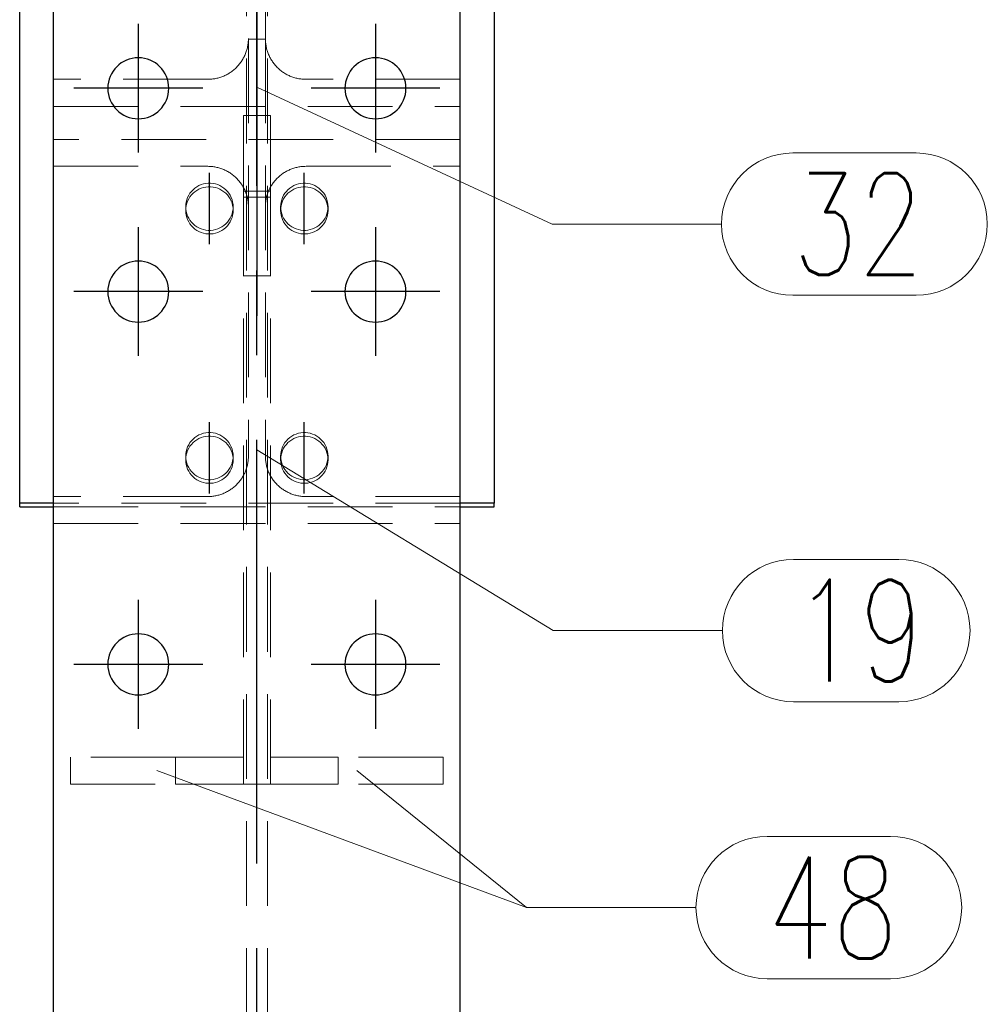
# Model space of a CAD drawing. Header units: millimetres. Extents: x 3515 to 4528, y 13642 to 14292.
# Tile 91 of 96: x 4467 to 4495, y 14180 to 14209. Entities that reach past the tile are written whole.
import ezdxf

# ---------------------------------------------------------------- set-up
doc = ezdxf.new("R2010")
doc.units = ezdxf.units.MM
doc.header["$LTSCALE"] = 10
doc.linetypes.add('HIDDEN', pattern=[0.375, 0.25, -0.125])
doc.linetypes.add('MITTE', pattern=[2, 1.25, -0.25, 0.25, -0.25])
for name, color, linetype, lineweight in [('PS_Hidden', 2, 'HIDDEN', 9), ('PS_Pos', 1, 'Continuous', 15), ('PS_SOLID', 7, 'Continuous', 30)]:
    doc.layers.add(name, color=color, linetype=linetype, lineweight=lineweight)
doc.layers.add('PS_MID', color=5, linetype='MITTE')
doc.layers.add('PS_SHAPE', color=3, linetype='Continuous')
doc.styles.add('simplex', font='simplex.shx', dxfattribs={"width": 0.75})

# ---------------------------------------------------------------- blocks, each defined once
blk = doc.blocks.new('*X503')
at = {"layer": 'PS_Hidden', "color": 2, "linetype": 'HIDDEN'}
for p, q in [((4473.224, 14104.599), (4473.224, 14222.899)), ((4473.844, 14104.599), (4473.844, 14222.899)), ((4473.284, 14216.388), (4473.284, 14208.946)), ((4473.784, 14208.946), (4473.784, 14216.388)), ((4473.27, 14208.763), (4473.265, 14208.733)), ((4473.274, 14208.794), (4473.27, 14208.763)), ((4473.278, 14208.824), (4473.274, 14208.794)), ((4473.28, 14208.854), (4473.278, 14208.824)), ((4473.282, 14208.885), (4473.28, 14208.854)), ((4473.283, 14208.915), (4473.282, 14208.885)), ((4473.284, 14208.946), (4473.283, 14208.915)), ((4473.284, 14208.946), (4473.284, 14196.62)), ((4473.784, 14208.922), (4473.284, 14208.922)), ((4473.784, 14208.946), (4473.784, 14196.62)), ((4473.784, 14208.915), (4473.784, 14208.946)), ((4473.785, 14208.885), (4473.784, 14208.915)), ((4473.787, 14208.854), (4473.785, 14208.885)), ((4473.79, 14208.824), (4473.787, 14208.854)), ((4473.793, 14208.794), (4473.79, 14208.824)), ((4473.798, 14208.763), (4473.793, 14208.794)), ((4473.803, 14208.733), (4473.798, 14208.763)), ((4473.198, 14208.498), (4473.186, 14208.47)), ((4473.209, 14208.527), (4473.198, 14208.498)), ((4473.219, 14208.556), (4473.209, 14208.527)), ((4473.229, 14208.585), (4473.219, 14208.556)), ((4473.237, 14208.614), (4473.229, 14208.585)), ((4473.245, 14208.643), (4473.237, 14208.614)), ((4473.253, 14208.673), (4473.245, 14208.643)), ((4473.259, 14208.703), (4473.253, 14208.673)), ((4473.265, 14208.733), (4473.259, 14208.703)), ((4473.808, 14208.703), (4473.803, 14208.733)), ((4473.815, 14208.673), (4473.808, 14208.703)), ((4473.822, 14208.643), (4473.815, 14208.673)), ((4473.83, 14208.614), (4473.822, 14208.643)), ((4473.839, 14208.585), (4473.83, 14208.614)), ((4473.848, 14208.556), (4473.839, 14208.585)), ((4473.858, 14208.527), (4473.848, 14208.556)), ((4473.869, 14208.498), (4473.858, 14208.527)), ((4473.881, 14208.47), (4473.869, 14208.498)), ((4473.014, 14208.183), (4472.994, 14208.16)), ((4473.033, 14208.207), (4473.014, 14208.183)), ((4473.051, 14208.232), (4473.033, 14208.207)), ((4473.069, 14208.257), (4473.051, 14208.232)), ((4473.086, 14208.282), (4473.069, 14208.257)), ((4473.102, 14208.308), (4473.086, 14208.282)), ((4473.118, 14208.334), (4473.102, 14208.308)), ((4473.133, 14208.36), (4473.118, 14208.334)), ((4473.147, 14208.387), (4473.133, 14208.36)), ((4473.161, 14208.415), (4473.147, 14208.387)), ((4473.174, 14208.442), (4473.161, 14208.415)), ((4473.186, 14208.47), (4473.174, 14208.442)), ((4473.893, 14208.442), (4473.881, 14208.47)), ((4473.906, 14208.415), (4473.893, 14208.442)), ((4473.92, 14208.387), (4473.906, 14208.415)), ((4473.934, 14208.36), (4473.92, 14208.387)), ((4473.95, 14208.334), (4473.934, 14208.36)), ((4473.965, 14208.308), (4473.95, 14208.334)), ((4473.982, 14208.282), (4473.965, 14208.308)), ((4473.999, 14208.257), (4473.982, 14208.282)), ((4474.016, 14208.232), (4473.999, 14208.257)), ((4474.035, 14208.207), (4474.016, 14208.232)), ((4474.054, 14208.183), (4474.035, 14208.207)), ((4474.073, 14208.16), (4474.054, 14208.183)), ((4472.692, 14207.906), (4472.666, 14207.891)), ((4472.718, 14207.922), (4472.692, 14207.906)), ((4472.744, 14207.938), (4472.718, 14207.922)), ((4472.769, 14207.955), (4472.744, 14207.938)), ((4472.794, 14207.973), (4472.769, 14207.955)), ((4472.818, 14207.992), (4472.794, 14207.973)), ((4472.842, 14208.011), (4472.818, 14207.992)), ((4472.865, 14208.03), (4472.842, 14208.011)), ((4472.888, 14208.051), (4472.865, 14208.03)), ((4472.91, 14208.071), (4472.888, 14208.051)), ((4472.932, 14208.093), (4472.91, 14208.071)), ((4472.953, 14208.115), (4472.932, 14208.093)), ((4472.974, 14208.137), (4472.953, 14208.115)), ((4472.994, 14208.16), (4472.974, 14208.137)), ((4474.093, 14208.137), (4474.073, 14208.16)), ((4474.114, 14208.115), (4474.093, 14208.137)), ((4474.135, 14208.093), (4474.114, 14208.115)), ((4474.157, 14208.071), (4474.135, 14208.093)), ((4474.179, 14208.051), (4474.157, 14208.071)), ((4474.202, 14208.03), (4474.179, 14208.051)), ((4474.225, 14208.011), (4474.202, 14208.03)), ((4474.249, 14207.992), (4474.225, 14208.011)), ((4474.273, 14207.973), (4474.249, 14207.992)), ((4474.298, 14207.955), (4474.273, 14207.973)), ((4474.323, 14207.938), (4474.298, 14207.955)), ((4474.349, 14207.922), (4474.323, 14207.938)), ((4474.375, 14207.906), (4474.349, 14207.922)), ((4474.401, 14207.891), (4474.375, 14207.906)), ((4472.084, 14207.739), (4467.534, 14207.739)), ((4472.114, 14207.74), (4472.084, 14207.739)), ((4472.084, 14207.739), (4472.084, 14207.739)), ((4472.144, 14207.741), (4472.114, 14207.74)), ((4472.175, 14207.743), (4472.144, 14207.741)), ((4472.205, 14207.745), (4472.175, 14207.743)), ((4472.235, 14207.749), (4472.205, 14207.745)), ((4472.265, 14207.753), (4472.235, 14207.749)), ((4472.295, 14207.758), (4472.265, 14207.753)), ((4472.325, 14207.764), (4472.295, 14207.758)), ((4472.355, 14207.77), (4472.325, 14207.764)), ((4472.384, 14207.778), (4472.355, 14207.77)), ((4472.414, 14207.786), (4472.384, 14207.778)), ((4472.443, 14207.795), (4472.414, 14207.786)), ((4472.472, 14207.804), (4472.443, 14207.795)), ((4472.5, 14207.814), (4472.472, 14207.804)), ((4472.529, 14207.825), (4472.5, 14207.814)), ((4472.557, 14207.837), (4472.529, 14207.825)), ((4472.585, 14207.849), (4472.557, 14207.837)), ((4472.612, 14207.863), (4472.585, 14207.849)), ((4472.639, 14207.876), (4472.612, 14207.863)), ((4472.666, 14207.891), (4472.639, 14207.876)), ((4474.428, 14207.876), (4474.401, 14207.891)), ((4474.455, 14207.863), (4474.428, 14207.876)), ((4474.483, 14207.849), (4474.455, 14207.863)), ((4474.51, 14207.837), (4474.483, 14207.849)), ((4474.539, 14207.825), (4474.51, 14207.837)), ((4474.567, 14207.814), (4474.539, 14207.825)), ((4474.596, 14207.804), (4474.567, 14207.814)), ((4474.624, 14207.795), (4474.596, 14207.804)), ((4474.654, 14207.786), (4474.624, 14207.795)), ((4474.683, 14207.778), (4474.654, 14207.786)), ((4474.712, 14207.77), (4474.683, 14207.778)), ((4474.742, 14207.764), (4474.712, 14207.77)), ((4474.772, 14207.758), (4474.742, 14207.764)), ((4474.802, 14207.753), (4474.772, 14207.758)), ((4474.832, 14207.749), (4474.802, 14207.753)), ((4474.862, 14207.745), (4474.832, 14207.749)), ((4474.893, 14207.743), (4474.862, 14207.745)), ((4474.923, 14207.741), (4474.893, 14207.743)), ((4474.953, 14207.74), (4474.923, 14207.741)), ((4474.984, 14207.739), (4474.953, 14207.74)), ((4479.534, 14207.739), (4474.984, 14207.739)), ((4467.534, 14206.935), (4479.534, 14206.935)), ((4473.134, 14204.435), (4473.134, 14206.669)), ((4473.134, 14206.669), (4473.934, 14206.669)), ((4473.934, 14206.669), (4473.934, 14204.435)), ((4479.534, 14205.967), (4467.534, 14205.967)), ((4467.534, 14205.172), (4472.084, 14205.172)), ((4472.084, 14205.172), (4472.114, 14205.171)), ((4472.114, 14205.171), (4472.144, 14205.17)), ((4472.144, 14205.17), (4472.175, 14205.168)), ((4472.175, 14205.168), (4472.205, 14205.165)), ((4472.205, 14205.165), (4472.235, 14205.162)), ((4472.235, 14205.162), (4472.265, 14205.158)), ((4472.265, 14205.158), (4472.295, 14205.153)), ((4472.295, 14205.153), (4472.325, 14205.147)), ((4472.325, 14205.147), (4472.355, 14205.141)), ((4472.355, 14205.141), (4472.384, 14205.133)), ((4472.384, 14205.133), (4472.414, 14205.126)), ((4472.414, 14205.126), (4472.443, 14205.117)), ((4472.443, 14205.117), (4472.472, 14205.107)), ((4472.472, 14205.107), (4472.5, 14205.097)), ((4472.5, 14205.097), (4472.529, 14205.086)), ((4472.529, 14205.086), (4472.557, 14205.075)), ((4472.557, 14205.075), (4472.585, 14205.063)), ((4472.585, 14205.063), (4472.612, 14205.05)), ((4472.612, 14205.05), (4472.639, 14205.036)), ((4472.639, 14205.036), (4472.666, 14205.022)), ((4472.666, 14205.022), (4472.692, 14205.007)), ((4472.692, 14205.007), (4472.718, 14204.991)), ((4472.718, 14204.991), (4472.744, 14204.975)), ((4474.323, 14204.975), (4474.349, 14204.991)), ((4474.349, 14204.991), (4474.375, 14205.007)), ((4474.375, 14205.007), (4474.401, 14205.022)), ((4474.401, 14205.022), (4474.428, 14205.036)), ((4474.428, 14205.036), (4474.455, 14205.05)), ((4474.455, 14205.05), (4474.483, 14205.063)), ((4474.483, 14205.063), (4474.51, 14205.075)), ((4474.51, 14205.075), (4474.539, 14205.086)), ((4474.539, 14205.086), (4474.567, 14205.097)), ((4474.567, 14205.097), (4474.596, 14205.107)), ((4474.596, 14205.107), (4474.624, 14205.117)), ((4474.624, 14205.117), (4474.654, 14205.126)), ((4474.654, 14205.126), (4474.683, 14205.133)), ((4474.683, 14205.133), (4474.712, 14205.141)), ((4474.712, 14205.141), (4474.742, 14205.147)), ((4474.742, 14205.147), (4474.772, 14205.153)), ((4474.772, 14205.153), (4474.802, 14205.158)), ((4474.802, 14205.158), (4474.832, 14205.162)), ((4474.832, 14205.162), (4474.862, 14205.165)), ((4474.862, 14205.165), (4474.893, 14205.168)), ((4474.893, 14205.168), (4474.923, 14205.17)), ((4474.923, 14205.17), (4474.953, 14205.171)), ((4474.953, 14205.171), (4474.984, 14205.172)), ((4474.984, 14205.172), (4474.984, 14205.172)), ((4474.984, 14205.172), (4479.534, 14205.172)), ((4472.744, 14204.975), (4472.769, 14204.958)), ((4472.769, 14204.958), (4472.794, 14204.94)), ((4472.794, 14204.94), (4472.818, 14204.922)), ((4472.818, 14204.922), (4472.842, 14204.903)), ((4472.842, 14204.903), (4472.865, 14204.884)), ((4472.865, 14204.884), (4472.888, 14204.864)), ((4472.888, 14204.864), (4472.91, 14204.843)), ((4472.91, 14204.843), (4472.932, 14204.822)), ((4472.932, 14204.822), (4472.953, 14204.8)), ((4472.953, 14204.8), (4472.974, 14204.778)), ((4472.974, 14204.778), (4472.994, 14204.756)), ((4472.994, 14204.756), (4473.014, 14204.732)), ((4473.014, 14204.732), (4473.033, 14204.709)), ((4473.033, 14204.709), (4473.051, 14204.685)), ((4474.016, 14204.685), (4474.035, 14204.709)), ((4474.035, 14204.709), (4474.054, 14204.732)), ((4474.054, 14204.732), (4474.073, 14204.756)), ((4474.073, 14204.756), (4474.093, 14204.778)), ((4474.093, 14204.778), (4474.114, 14204.8)), ((4474.114, 14204.8), (4474.135, 14204.822)), ((4474.135, 14204.822), (4474.157, 14204.843)), ((4474.157, 14204.843), (4474.179, 14204.864)), ((4474.179, 14204.864), (4474.202, 14204.884)), ((4474.202, 14204.884), (4474.225, 14204.903)), ((4474.225, 14204.903), (4474.249, 14204.922)), ((4474.249, 14204.922), (4474.273, 14204.94)), ((4474.273, 14204.94), (4474.298, 14204.958)), ((4474.298, 14204.958), (4474.323, 14204.975)), ((4471.559, 14204.376), (4471.603, 14204.432)), ((4471.603, 14204.432), (4471.651, 14204.483)), ((4471.651, 14204.483), (4471.705, 14204.529)), ((4471.705, 14204.423), (4471.651, 14204.377)), ((4471.705, 14204.529), (4471.763, 14204.569)), ((4471.763, 14204.463), (4471.705, 14204.423)), ((4471.763, 14204.569), (4471.825, 14204.603)), ((4471.825, 14204.497), (4471.763, 14204.463)), ((4471.825, 14204.603), (4471.891, 14204.631)), ((4471.891, 14204.525), (4471.825, 14204.497)), ((4471.891, 14204.631), (4471.958, 14204.652)), ((4471.958, 14204.546), (4471.891, 14204.525)), ((4471.958, 14204.652), (4472.028, 14204.666)), ((4472.028, 14204.56), (4471.958, 14204.546)), ((4472.028, 14204.666), (4472.098, 14204.673)), ((4472.098, 14204.567), (4472.028, 14204.56)), ((4472.098, 14204.673), (4472.169, 14204.673)), ((4472.169, 14204.567), (4472.098, 14204.567)), ((4472.169, 14204.673), (4472.24, 14204.666)), ((4472.24, 14204.56), (4472.169, 14204.567)), ((4472.24, 14204.666), (4472.309, 14204.652)), ((4472.309, 14204.546), (4472.24, 14204.56)), ((4472.309, 14204.652), (4472.377, 14204.631)), ((4472.377, 14204.525), (4472.309, 14204.546)), ((4472.377, 14204.631), (4472.442, 14204.603)), ((4472.442, 14204.497), (4472.377, 14204.525)), ((4472.442, 14204.603), (4472.504, 14204.569)), ((4472.504, 14204.463), (4472.442, 14204.497)), ((4472.504, 14204.569), (4472.562, 14204.529)), ((4472.562, 14204.423), (4472.504, 14204.463)), ((4472.562, 14204.529), (4472.616, 14204.483)), ((4472.616, 14204.377), (4472.562, 14204.423)), ((4472.616, 14204.483), (4472.665, 14204.432)), ((4472.665, 14204.432), (4472.708, 14204.376)), ((4473.051, 14204.685), (4473.069, 14204.66)), ((4473.069, 14204.66), (4473.086, 14204.635)), ((4473.086, 14204.635), (4473.102, 14204.609)), ((4473.102, 14204.609), (4473.118, 14204.584)), ((4473.118, 14204.584), (4473.133, 14204.557)), ((4473.133, 14204.557), (4473.147, 14204.531)), ((4473.134, 14204.435), (4473.134, 14187.739)), ((4473.934, 14204.435), (4473.134, 14204.435)), ((4473.147, 14204.531), (4473.161, 14204.504)), ((4473.161, 14204.504), (4473.174, 14204.477)), ((4473.174, 14204.477), (4473.186, 14204.449)), ((4473.186, 14204.449), (4473.198, 14204.421)), ((4473.198, 14204.421), (4473.209, 14204.393)), ((4473.858, 14204.393), (4473.869, 14204.421)), ((4473.869, 14204.421), (4473.881, 14204.449)), ((4473.881, 14204.449), (4473.893, 14204.477)), ((4473.893, 14204.477), (4473.906, 14204.504)), ((4473.906, 14204.504), (4473.92, 14204.531)), ((4473.92, 14204.531), (4473.934, 14204.557)), ((4473.934, 14204.557), (4473.95, 14204.584)), ((4473.934, 14204.435), (4473.934, 14187.739)), ((4473.95, 14204.584), (4473.965, 14204.609)), ((4473.965, 14204.609), (4473.982, 14204.635)), ((4473.982, 14204.635), (4473.999, 14204.66)), ((4473.999, 14204.66), (4474.016, 14204.685)), ((4474.359, 14204.376), (4474.403, 14204.432)), ((4474.403, 14204.432), (4474.451, 14204.483)), ((4474.451, 14204.483), (4474.505, 14204.529)), ((4474.505, 14204.423), (4474.451, 14204.377)), ((4474.505, 14204.529), (4474.563, 14204.569)), ((4474.563, 14204.463), (4474.505, 14204.423)), ((4474.563, 14204.569), (4474.625, 14204.603)), ((4474.625, 14204.497), (4474.563, 14204.463)), ((4474.625, 14204.603), (4474.691, 14204.631)), ((4474.691, 14204.525), (4474.625, 14204.497)), ((4474.691, 14204.631), (4474.758, 14204.652)), ((4474.758, 14204.546), (4474.691, 14204.525)), ((4474.758, 14204.652), (4474.828, 14204.666)), ((4474.828, 14204.56), (4474.758, 14204.546)), ((4474.828, 14204.666), (4474.898, 14204.673)), ((4474.898, 14204.567), (4474.828, 14204.56)), ((4474.898, 14204.673), (4474.969, 14204.673)), ((4474.969, 14204.567), (4474.898, 14204.567)), ((4474.969, 14204.673), (4475.04, 14204.666)), ((4475.04, 14204.56), (4474.969, 14204.567)), ((4475.04, 14204.666), (4475.109, 14204.652)), ((4475.109, 14204.546), (4475.04, 14204.56)), ((4475.109, 14204.652), (4475.177, 14204.631)), ((4475.177, 14204.525), (4475.109, 14204.546)), ((4475.177, 14204.631), (4475.242, 14204.603)), ((4475.242, 14204.497), (4475.177, 14204.525)), ((4475.242, 14204.603), (4475.304, 14204.569)), ((4475.304, 14204.463), (4475.242, 14204.497)), ((4475.304, 14204.569), (4475.362, 14204.529)), ((4475.362, 14204.423), (4475.304, 14204.463)), ((4475.362, 14204.529), (4475.416, 14204.483)), ((4475.416, 14204.377), (4475.362, 14204.423)), ((4475.416, 14204.483), (4475.465, 14204.432)), ((4475.465, 14204.432), (4475.508, 14204.376)), ((4471.437, 14204.049), (4471.448, 14204.118)), ((4471.448, 14204.118), (4471.466, 14204.187)), ((4471.466, 14204.187), (4471.49, 14204.253)), ((4471.49, 14204.147), (4471.466, 14204.081)), ((4471.49, 14204.253), (4471.522, 14204.316)), ((4471.522, 14204.21), (4471.49, 14204.147)), ((4471.522, 14204.316), (4471.559, 14204.376)), ((4471.559, 14204.27), (4471.522, 14204.21)), ((4471.603, 14204.326), (4471.559, 14204.27)), ((4471.651, 14204.377), (4471.603, 14204.326)), ((4472.665, 14204.326), (4472.616, 14204.377)), ((4472.708, 14204.27), (4472.665, 14204.326)), ((4472.708, 14204.376), (4472.746, 14204.316)), ((4472.746, 14204.21), (4472.708, 14204.27)), ((4472.746, 14204.316), (4472.777, 14204.253)), ((4472.777, 14204.147), (4472.746, 14204.21)), ((4472.777, 14204.253), (4472.802, 14204.187)), ((4472.802, 14204.081), (4472.777, 14204.147)), ((4472.802, 14204.187), (4472.819, 14204.118)), ((4472.819, 14204.118), (4472.83, 14204.049)), ((4473.934, 14204.266), (4473.134, 14204.266)), ((4473.209, 14204.393), (4473.219, 14204.364)), ((4473.219, 14204.364), (4473.229, 14204.336)), ((4473.229, 14204.336), (4473.237, 14204.307)), ((4473.237, 14204.307), (4473.245, 14204.277)), ((4473.245, 14204.277), (4473.253, 14204.248)), ((4473.253, 14204.248), (4473.259, 14204.219)), ((4473.259, 14204.219), (4473.265, 14204.189)), ((4473.265, 14204.189), (4473.27, 14204.159)), ((4473.27, 14204.159), (4473.274, 14204.129)), ((4473.274, 14204.129), (4473.278, 14204.099)), ((4473.79, 14204.099), (4473.793, 14204.129)), ((4473.793, 14204.129), (4473.798, 14204.159)), ((4473.798, 14204.159), (4473.803, 14204.189)), ((4473.803, 14204.189), (4473.808, 14204.219)), ((4473.808, 14204.219), (4473.815, 14204.248)), ((4473.815, 14204.248), (4473.822, 14204.277)), ((4473.822, 14204.277), (4473.83, 14204.307)), ((4473.83, 14204.307), (4473.839, 14204.336)), ((4473.839, 14204.336), (4473.848, 14204.364)), ((4473.848, 14204.364), (4473.858, 14204.393)), ((4474.237, 14204.049), (4474.248, 14204.118)), ((4474.248, 14204.118), (4474.266, 14204.187)), ((4474.266, 14204.187), (4474.29, 14204.253)), ((4474.29, 14204.147), (4474.266, 14204.081)), ((4474.29, 14204.253), (4474.322, 14204.316)), ((4474.322, 14204.21), (4474.29, 14204.147)), ((4474.322, 14204.316), (4474.359, 14204.376)), ((4474.359, 14204.27), (4474.322, 14204.21)), ((4474.403, 14204.326), (4474.359, 14204.27)), ((4474.451, 14204.377), (4474.403, 14204.326)), ((4475.465, 14204.326), (4475.416, 14204.377)), ((4475.508, 14204.27), (4475.465, 14204.326)), ((4475.508, 14204.376), (4475.546, 14204.316)), ((4475.546, 14204.21), (4475.508, 14204.27)), ((4475.546, 14204.316), (4475.577, 14204.253)), ((4475.577, 14204.147), (4475.546, 14204.21)), ((4475.577, 14204.253), (4475.602, 14204.187)), ((4475.602, 14204.081), (4475.577, 14204.147)), ((4475.602, 14204.187), (4475.619, 14204.118)), ((4475.619, 14204.118), (4475.63, 14204.049)), ((4471.434, 14203.978), (4471.437, 14204.049)), ((4471.437, 14203.908), (4471.434, 14203.978)), ((4471.434, 14203.978), (4471.434, 14203.872)), ((4471.437, 14203.943), (4471.434, 14203.872)), ((4471.434, 14203.872), (4471.437, 14203.802)), ((4471.448, 14204.012), (4471.437, 14203.943)), ((4471.448, 14203.838), (4471.437, 14203.908)), ((4471.466, 14204.081), (4471.448, 14204.012)), ((4471.466, 14203.77), (4471.448, 14203.838)), ((4472.819, 14204.012), (4472.802, 14204.081)), ((4472.819, 14203.838), (4472.802, 14203.77)), ((4472.83, 14203.943), (4472.819, 14204.012)), ((4472.83, 14203.908), (4472.819, 14203.838)), ((4472.83, 14204.049), (4472.834, 14203.978)), ((4472.834, 14203.978), (4472.83, 14203.908)), ((4472.834, 14203.872), (4472.83, 14203.943)), ((4472.83, 14203.802), (4472.834, 14203.872)), ((4472.834, 14203.978), (4472.834, 14203.872)), ((4473.278, 14204.099), (4473.28, 14204.069)), ((4473.28, 14204.069), (4473.282, 14204.039)), ((4473.282, 14204.039), (4473.283, 14204.009)), ((4473.283, 14204.009), (4473.284, 14203.978)), ((4473.284, 14203.978), (4473.284, 14203.978)), ((4473.784, 14204.009), (4473.785, 14204.039)), ((4473.784, 14203.978), (4473.784, 14204.009)), ((4473.785, 14204.039), (4473.787, 14204.069)), ((4473.787, 14204.069), (4473.79, 14204.099)), ((4474.234, 14203.978), (4474.237, 14204.049)), ((4474.237, 14203.908), (4474.234, 14203.978)), ((4474.234, 14203.978), (4474.234, 14203.872)), ((4474.237, 14203.943), (4474.234, 14203.872)), ((4474.234, 14203.872), (4474.237, 14203.802)), ((4474.248, 14204.012), (4474.237, 14203.943)), ((4474.248, 14203.838), (4474.237, 14203.908)), ((4474.266, 14204.081), (4474.248, 14204.012)), ((4474.266, 14203.77), (4474.248, 14203.838)), ((4475.619, 14204.012), (4475.602, 14204.081)), ((4475.619, 14203.838), (4475.602, 14203.77)), ((4475.63, 14203.943), (4475.619, 14204.012)), ((4475.63, 14203.908), (4475.619, 14203.838)), ((4475.63, 14204.049), (4475.634, 14203.978)), ((4475.634, 14203.978), (4475.63, 14203.908)), ((4475.634, 14203.872), (4475.63, 14203.943)), ((4475.63, 14203.802), (4475.634, 14203.872)), ((4475.634, 14203.978), (4475.634, 14203.872)), ((4471.437, 14203.802), (4471.448, 14203.732)), ((4471.448, 14203.732), (4471.466, 14203.664)), ((4471.49, 14203.704), (4471.466, 14203.77)), ((4471.466, 14203.664), (4471.49, 14203.598)), ((4471.522, 14203.641), (4471.49, 14203.704)), ((4471.49, 14203.598), (4471.522, 14203.534)), ((4471.559, 14203.581), (4471.522, 14203.641)), ((4471.522, 14203.534), (4471.559, 14203.475)), ((4471.603, 14203.525), (4471.559, 14203.581)), ((4472.708, 14203.581), (4472.665, 14203.525)), ((4472.746, 14203.641), (4472.708, 14203.581)), ((4472.708, 14203.475), (4472.746, 14203.534)), ((4472.777, 14203.704), (4472.746, 14203.641)), ((4472.746, 14203.534), (4472.777, 14203.598)), ((4472.802, 14203.77), (4472.777, 14203.704)), ((4472.777, 14203.598), (4472.802, 14203.664)), ((4472.802, 14203.664), (4472.819, 14203.732)), ((4472.819, 14203.732), (4472.83, 14203.802)), ((4474.237, 14203.802), (4474.248, 14203.732)), ((4474.248, 14203.732), (4474.266, 14203.664)), ((4474.29, 14203.704), (4474.266, 14203.77)), ((4474.266, 14203.664), (4474.29, 14203.598)), ((4474.322, 14203.641), (4474.29, 14203.704)), ((4474.29, 14203.598), (4474.322, 14203.534)), ((4474.359, 14203.581), (4474.322, 14203.641)), ((4474.322, 14203.534), (4474.359, 14203.475)), ((4474.403, 14203.525), (4474.359, 14203.581)), ((4475.508, 14203.581), (4475.465, 14203.525)), ((4475.546, 14203.641), (4475.508, 14203.581)), ((4475.508, 14203.475), (4475.546, 14203.534)), ((4475.577, 14203.704), (4475.546, 14203.641)), ((4475.546, 14203.534), (4475.577, 14203.598)), ((4475.602, 14203.77), (4475.577, 14203.704)), ((4475.577, 14203.598), (4475.602, 14203.664)), ((4475.602, 14203.664), (4475.619, 14203.732)), ((4475.619, 14203.732), (4475.63, 14203.802)), ((4471.559, 14203.475), (4471.603, 14203.419)), ((4471.651, 14203.474), (4471.603, 14203.525)), ((4471.603, 14203.419), (4471.651, 14203.368)), ((4471.705, 14203.428), (4471.651, 14203.474)), ((4471.651, 14203.368), (4471.705, 14203.322)), ((4471.763, 14203.388), (4471.705, 14203.428)), ((4471.705, 14203.322), (4471.763, 14203.282)), ((4471.825, 14203.353), (4471.763, 14203.388)), ((4471.763, 14203.282), (4471.825, 14203.247)), ((4471.891, 14203.326), (4471.825, 14203.353)), ((4471.825, 14203.247), (4471.891, 14203.219)), ((4471.958, 14203.304), (4471.891, 14203.326)), ((4472.028, 14203.29), (4471.958, 14203.304)), ((4472.098, 14203.283), (4472.028, 14203.29)), ((4472.169, 14203.283), (4472.098, 14203.283)), ((4472.24, 14203.29), (4472.169, 14203.283)), ((4472.309, 14203.304), (4472.24, 14203.29)), ((4472.377, 14203.326), (4472.309, 14203.304)), ((4472.442, 14203.353), (4472.377, 14203.326)), ((4472.377, 14203.219), (4472.442, 14203.247)), ((4472.504, 14203.388), (4472.442, 14203.353)), ((4472.442, 14203.247), (4472.504, 14203.282)), ((4472.562, 14203.428), (4472.504, 14203.388)), ((4472.504, 14203.282), (4472.562, 14203.322)), ((4472.616, 14203.474), (4472.562, 14203.428)), ((4472.562, 14203.322), (4472.616, 14203.368)), ((4472.665, 14203.525), (4472.616, 14203.474)), ((4472.616, 14203.368), (4472.665, 14203.419)), ((4472.665, 14203.419), (4472.708, 14203.475)), ((4474.359, 14203.475), (4474.403, 14203.419)), ((4474.451, 14203.474), (4474.403, 14203.525)), ((4474.403, 14203.419), (4474.451, 14203.368)), ((4474.505, 14203.428), (4474.451, 14203.474)), ((4474.451, 14203.368), (4474.505, 14203.322)), ((4474.563, 14203.388), (4474.505, 14203.428)), ((4474.505, 14203.322), (4474.563, 14203.282)), ((4474.625, 14203.353), (4474.563, 14203.388)), ((4474.563, 14203.282), (4474.625, 14203.247)), ((4474.691, 14203.326), (4474.625, 14203.353)), ((4474.625, 14203.247), (4474.691, 14203.219)), ((4474.758, 14203.304), (4474.691, 14203.326)), ((4474.828, 14203.29), (4474.758, 14203.304)), ((4474.898, 14203.283), (4474.828, 14203.29)), ((4474.969, 14203.283), (4474.898, 14203.283)), ((4475.04, 14203.29), (4474.969, 14203.283)), ((4475.109, 14203.304), (4475.04, 14203.29)), ((4475.177, 14203.326), (4475.109, 14203.304)), ((4475.242, 14203.353), (4475.177, 14203.326)), ((4475.177, 14203.219), (4475.242, 14203.247)), ((4475.304, 14203.388), (4475.242, 14203.353)), ((4475.242, 14203.247), (4475.304, 14203.282)), ((4475.362, 14203.428), (4475.304, 14203.388)), ((4475.304, 14203.282), (4475.362, 14203.322)), ((4475.416, 14203.474), (4475.362, 14203.428)), ((4475.362, 14203.322), (4475.416, 14203.368)), ((4475.465, 14203.525), (4475.416, 14203.474)), ((4475.416, 14203.368), (4475.465, 14203.419)), ((4475.465, 14203.419), (4475.508, 14203.475)), ((4471.891, 14203.219), (4471.958, 14203.198)), ((4471.958, 14203.198), (4472.028, 14203.184)), ((4472.028, 14203.184), (4472.098, 14203.177)), ((4472.098, 14203.177), (4472.169, 14203.177)), ((4472.169, 14203.177), (4472.24, 14203.184)), ((4472.24, 14203.184), (4472.309, 14203.198)), ((4472.309, 14203.198), (4472.377, 14203.219)), ((4474.691, 14203.219), (4474.758, 14203.198)), ((4474.758, 14203.198), (4474.828, 14203.184)), ((4474.828, 14203.184), (4474.898, 14203.177)), ((4474.898, 14203.177), (4474.969, 14203.177)), ((4474.969, 14203.177), (4475.04, 14203.184)), ((4475.04, 14203.184), (4475.109, 14203.198)), ((4475.109, 14203.198), (4475.177, 14203.219)), ((4473.934, 14201.939), (4473.134, 14201.939)), ((4471.651, 14197.125), (4471.705, 14197.171)), ((4471.705, 14197.171), (4471.763, 14197.211)), ((4471.763, 14197.211), (4471.825, 14197.245)), ((4471.825, 14197.245), (4471.891, 14197.273)), ((4471.891, 14197.167), (4471.825, 14197.139)), ((4471.891, 14197.273), (4471.958, 14197.294)), ((4471.958, 14197.188), (4471.891, 14197.167)), ((4471.958, 14197.294), (4472.028, 14197.308)), ((4472.028, 14197.202), (4471.958, 14197.188)), ((4472.028, 14197.308), (4472.098, 14197.315)), ((4472.098, 14197.209), (4472.028, 14197.202)), ((4472.098, 14197.315), (4472.169, 14197.315)), ((4472.169, 14197.209), (4472.098, 14197.209)), ((4472.169, 14197.315), (4472.24, 14197.308)), ((4472.24, 14197.202), (4472.169, 14197.209)), ((4472.24, 14197.308), (4472.309, 14197.294)), ((4472.309, 14197.188), (4472.24, 14197.202)), ((4472.309, 14197.294), (4472.377, 14197.273)), ((4472.377, 14197.167), (4472.309, 14197.188)), ((4472.377, 14197.273), (4472.442, 14197.245)), ((4472.442, 14197.139), (4472.377, 14197.167)), ((4472.442, 14197.245), (4472.504, 14197.211)), ((4472.504, 14197.211), (4472.562, 14197.171)), ((4472.562, 14197.171), (4472.616, 14197.125)), ((4474.451, 14197.125), (4474.505, 14197.171)), ((4474.505, 14197.171), (4474.563, 14197.211)), ((4474.563, 14197.211), (4474.625, 14197.245)), ((4474.625, 14197.245), (4474.691, 14197.273)), ((4474.691, 14197.167), (4474.625, 14197.139)), ((4474.691, 14197.273), (4474.758, 14197.294)), ((4474.758, 14197.188), (4474.691, 14197.167)), ((4474.758, 14197.294), (4474.828, 14197.308)), ((4474.828, 14197.202), (4474.758, 14197.188)), ((4474.828, 14197.308), (4474.898, 14197.315)), ((4474.898, 14197.209), (4474.828, 14197.202)), ((4474.898, 14197.315), (4474.969, 14197.315)), ((4474.969, 14197.209), (4474.898, 14197.209)), ((4474.969, 14197.315), (4475.04, 14197.308)), ((4475.04, 14197.202), (4474.969, 14197.209)), ((4475.04, 14197.308), (4475.109, 14197.294)), ((4475.109, 14197.188), (4475.04, 14197.202)), ((4475.109, 14197.294), (4475.177, 14197.273)), ((4475.177, 14197.167), (4475.109, 14197.188)), ((4475.177, 14197.273), (4475.242, 14197.245)), ((4475.242, 14197.139), (4475.177, 14197.167)), ((4475.242, 14197.245), (4475.304, 14197.211)), ((4475.304, 14197.211), (4475.362, 14197.171)), ((4475.362, 14197.171), (4475.416, 14197.125)), ((4471.466, 14196.828), (4471.49, 14196.895)), ((4471.49, 14196.895), (4471.522, 14196.958)), ((4471.522, 14196.852), (4471.49, 14196.788)), ((4471.522, 14196.958), (4471.559, 14197.018)), ((4471.559, 14196.912), (4471.522, 14196.852)), ((4471.559, 14197.018), (4471.603, 14197.074)), ((4471.603, 14196.967), (4471.559, 14196.912)), ((4471.603, 14197.074), (4471.651, 14197.125)), ((4471.651, 14197.018), (4471.603, 14196.967)), ((4471.705, 14197.064), (4471.651, 14197.018)), ((4471.763, 14197.105), (4471.705, 14197.064)), ((4471.825, 14197.139), (4471.763, 14197.105)), ((4472.504, 14197.105), (4472.442, 14197.139)), ((4472.562, 14197.064), (4472.504, 14197.105)), ((4472.616, 14197.018), (4472.562, 14197.064)), ((4472.616, 14197.125), (4472.665, 14197.074)), ((4472.665, 14196.967), (4472.616, 14197.018)), ((4472.665, 14197.074), (4472.708, 14197.018)), ((4472.708, 14196.912), (4472.665, 14196.967)), ((4472.708, 14197.018), (4472.746, 14196.958)), ((4472.746, 14196.852), (4472.708, 14196.912)), ((4472.746, 14196.958), (4472.777, 14196.895)), ((4472.777, 14196.788), (4472.746, 14196.852)), ((4472.777, 14196.895), (4472.802, 14196.828)), ((4474.266, 14196.828), (4474.29, 14196.895)), ((4474.29, 14196.895), (4474.322, 14196.958)), ((4474.322, 14196.852), (4474.29, 14196.788)), ((4474.322, 14196.958), (4474.359, 14197.018)), ((4474.359, 14196.912), (4474.322, 14196.852)), ((4474.359, 14197.018), (4474.403, 14197.074)), ((4474.403, 14196.967), (4474.359, 14196.912)), ((4474.403, 14197.074), (4474.451, 14197.125)), ((4474.451, 14197.018), (4474.403, 14196.967)), ((4474.505, 14197.064), (4474.451, 14197.018)), ((4474.563, 14197.105), (4474.505, 14197.064)), ((4474.625, 14197.139), (4474.563, 14197.105)), ((4475.304, 14197.105), (4475.242, 14197.139)), ((4475.362, 14197.064), (4475.304, 14197.105)), ((4475.416, 14197.018), (4475.362, 14197.064)), ((4475.416, 14197.125), (4475.465, 14197.074)), ((4475.465, 14196.967), (4475.416, 14197.018)), ((4475.465, 14197.074), (4475.508, 14197.018)), ((4475.508, 14196.912), (4475.465, 14196.967)), ((4475.508, 14197.018), (4475.546, 14196.958)), ((4475.546, 14196.852), (4475.508, 14196.912)), ((4475.546, 14196.958), (4475.577, 14196.895)), ((4475.577, 14196.788), (4475.546, 14196.852)), ((4475.577, 14196.895), (4475.602, 14196.828)), ((4471.434, 14196.62), (4471.437, 14196.691)), ((4471.437, 14196.55), (4471.434, 14196.62)), ((4471.434, 14196.62), (4471.434, 14196.514)), ((4471.437, 14196.584), (4471.434, 14196.514)), ((4471.437, 14196.691), (4471.448, 14196.76)), ((4471.448, 14196.654), (4471.437, 14196.584)), ((4471.448, 14196.76), (4471.466, 14196.828)), ((4471.466, 14196.722), (4471.448, 14196.654)), ((4471.49, 14196.788), (4471.466, 14196.722)), ((4472.802, 14196.722), (4472.777, 14196.788)), ((4472.802, 14196.828), (4472.819, 14196.76)), ((4472.819, 14196.654), (4472.802, 14196.722)), ((4472.819, 14196.76), (4472.83, 14196.691)), ((4472.83, 14196.584), (4472.819, 14196.654)), ((4472.83, 14196.691), (4472.834, 14196.62)), ((4472.834, 14196.62), (4472.83, 14196.55)), ((4472.834, 14196.514), (4472.83, 14196.584)), ((4472.834, 14196.62), (4472.834, 14196.514)), ((4473.283, 14196.59), (4473.282, 14196.56)), ((4473.284, 14196.62), (4473.283, 14196.59)), ((4473.784, 14196.59), (4473.784, 14196.62)), ((4473.784, 14196.62), (4473.784, 14196.62)), ((4473.785, 14196.56), (4473.784, 14196.59)), ((4474.234, 14196.62), (4474.237, 14196.691)), ((4474.237, 14196.55), (4474.234, 14196.62)), ((4474.234, 14196.62), (4474.234, 14196.514)), ((4474.237, 14196.584), (4474.234, 14196.514)), ((4474.237, 14196.691), (4474.248, 14196.76)), ((4474.248, 14196.654), (4474.237, 14196.584)), ((4474.248, 14196.76), (4474.266, 14196.828)), ((4474.266, 14196.722), (4474.248, 14196.654)), ((4474.29, 14196.788), (4474.266, 14196.722)), ((4475.602, 14196.722), (4475.577, 14196.788)), ((4475.602, 14196.828), (4475.619, 14196.76)), ((4475.619, 14196.654), (4475.602, 14196.722)), ((4475.619, 14196.76), (4475.63, 14196.691)), ((4475.63, 14196.584), (4475.619, 14196.654)), ((4475.63, 14196.691), (4475.634, 14196.62)), ((4475.634, 14196.62), (4475.63, 14196.55)), ((4475.634, 14196.514), (4475.63, 14196.584)), ((4475.634, 14196.62), (4475.634, 14196.514)), ((4471.434, 14196.514), (4471.437, 14196.444)), ((4471.448, 14196.48), (4471.437, 14196.55)), ((4471.437, 14196.444), (4471.448, 14196.374)), ((4471.466, 14196.412), (4471.448, 14196.48)), ((4471.448, 14196.374), (4471.466, 14196.306)), ((4471.49, 14196.346), (4471.466, 14196.412)), ((4471.466, 14196.306), (4471.49, 14196.239)), ((4471.522, 14196.282), (4471.49, 14196.346)), ((4471.559, 14196.222), (4471.522, 14196.282)), ((4472.746, 14196.282), (4472.708, 14196.222)), ((4472.777, 14196.346), (4472.746, 14196.282)), ((4472.802, 14196.412), (4472.777, 14196.346)), ((4472.777, 14196.239), (4472.802, 14196.306)), ((4472.819, 14196.48), (4472.802, 14196.412)), ((4472.802, 14196.306), (4472.819, 14196.374)), ((4472.83, 14196.55), (4472.819, 14196.48)), ((4472.819, 14196.374), (4472.83, 14196.444)), ((4472.83, 14196.444), (4472.834, 14196.514)), ((4473.237, 14196.292), (4473.229, 14196.263)), ((4473.245, 14196.321), (4473.237, 14196.292)), ((4473.253, 14196.35), (4473.245, 14196.321)), ((4473.259, 14196.38), (4473.253, 14196.35)), ((4473.265, 14196.41), (4473.259, 14196.38)), ((4473.27, 14196.439), (4473.265, 14196.41)), ((4473.274, 14196.469), (4473.27, 14196.439)), ((4473.278, 14196.499), (4473.274, 14196.469)), ((4473.28, 14196.53), (4473.278, 14196.499)), ((4473.282, 14196.56), (4473.28, 14196.53)), ((4473.787, 14196.53), (4473.785, 14196.56)), ((4473.79, 14196.499), (4473.787, 14196.53)), ((4473.793, 14196.469), (4473.79, 14196.499)), ((4473.798, 14196.439), (4473.793, 14196.469)), ((4473.803, 14196.41), (4473.798, 14196.439)), ((4473.808, 14196.38), (4473.803, 14196.41)), ((4473.815, 14196.35), (4473.808, 14196.38)), ((4473.822, 14196.321), (4473.815, 14196.35)), ((4473.83, 14196.292), (4473.822, 14196.321)), ((4473.839, 14196.263), (4473.83, 14196.292)), ((4474.234, 14196.514), (4474.237, 14196.444)), ((4474.248, 14196.48), (4474.237, 14196.55)), ((4474.237, 14196.444), (4474.248, 14196.374)), ((4474.266, 14196.412), (4474.248, 14196.48)), ((4474.248, 14196.374), (4474.266, 14196.306)), ((4474.29, 14196.346), (4474.266, 14196.412)), ((4474.266, 14196.306), (4474.29, 14196.239)), ((4474.322, 14196.282), (4474.29, 14196.346)), ((4474.359, 14196.222), (4474.322, 14196.282)), ((4475.546, 14196.282), (4475.508, 14196.222)), ((4475.577, 14196.346), (4475.546, 14196.282)), ((4475.602, 14196.412), (4475.577, 14196.346)), ((4475.577, 14196.239), (4475.602, 14196.306)), ((4475.619, 14196.48), (4475.602, 14196.412)), ((4475.602, 14196.306), (4475.619, 14196.374)), ((4475.63, 14196.55), (4475.619, 14196.48)), ((4475.619, 14196.374), (4475.63, 14196.444)), ((4475.63, 14196.444), (4475.634, 14196.514)), ((4471.49, 14196.239), (4471.522, 14196.176)), ((4471.522, 14196.176), (4471.559, 14196.116)), ((4471.603, 14196.167), (4471.559, 14196.222)), ((4471.559, 14196.116), (4471.603, 14196.061)), ((4471.651, 14196.116), (4471.603, 14196.167)), ((4471.603, 14196.061), (4471.651, 14196.009)), ((4471.705, 14196.07), (4471.651, 14196.116)), ((4471.651, 14196.009), (4471.705, 14195.964)), ((4471.763, 14196.029), (4471.705, 14196.07)), ((4471.825, 14195.995), (4471.763, 14196.029)), ((4471.891, 14195.967), (4471.825, 14195.995)), ((4472.442, 14195.995), (4472.377, 14195.967)), ((4472.504, 14196.029), (4472.442, 14195.995)), ((4472.562, 14196.07), (4472.504, 14196.029)), ((4472.616, 14196.116), (4472.562, 14196.07)), ((4472.562, 14195.964), (4472.616, 14196.009)), ((4472.665, 14196.167), (4472.616, 14196.116)), ((4472.616, 14196.009), (4472.665, 14196.061)), ((4472.708, 14196.222), (4472.665, 14196.167)), ((4472.665, 14196.061), (4472.708, 14196.116)), ((4472.708, 14196.116), (4472.746, 14196.176)), ((4472.746, 14196.176), (4472.777, 14196.239)), ((4473.102, 14195.989), (4473.086, 14195.963)), ((4473.118, 14196.015), (4473.102, 14195.989)), ((4473.133, 14196.041), (4473.118, 14196.015)), ((4473.147, 14196.068), (4473.133, 14196.041)), ((4473.161, 14196.095), (4473.147, 14196.068)), ((4473.174, 14196.122), (4473.161, 14196.095)), ((4473.186, 14196.15), (4473.174, 14196.122)), ((4473.198, 14196.177), (4473.186, 14196.15)), ((4473.209, 14196.206), (4473.198, 14196.177)), ((4473.219, 14196.234), (4473.209, 14196.206)), ((4473.229, 14196.263), (4473.219, 14196.234)), ((4473.848, 14196.234), (4473.839, 14196.263)), ((4473.858, 14196.206), (4473.848, 14196.234)), ((4473.869, 14196.177), (4473.858, 14196.206)), ((4473.881, 14196.15), (4473.869, 14196.177)), ((4473.893, 14196.122), (4473.881, 14196.15)), ((4473.906, 14196.095), (4473.893, 14196.122)), ((4473.92, 14196.068), (4473.906, 14196.095)), ((4473.934, 14196.041), (4473.92, 14196.068)), ((4473.95, 14196.015), (4473.934, 14196.041)), ((4473.965, 14195.989), (4473.95, 14196.015)), ((4473.982, 14195.963), (4473.965, 14195.989)), ((4474.29, 14196.239), (4474.322, 14196.176)), ((4474.322, 14196.176), (4474.359, 14196.116)), ((4474.403, 14196.167), (4474.359, 14196.222)), ((4474.359, 14196.116), (4474.403, 14196.061)), ((4474.451, 14196.116), (4474.403, 14196.167)), ((4474.403, 14196.061), (4474.451, 14196.009)), ((4474.505, 14196.07), (4474.451, 14196.116)), ((4474.451, 14196.009), (4474.505, 14195.964)), ((4474.563, 14196.029), (4474.505, 14196.07)), ((4474.625, 14195.995), (4474.563, 14196.029)), ((4474.691, 14195.967), (4474.625, 14195.995)), ((4475.242, 14195.995), (4475.177, 14195.967)), ((4475.304, 14196.029), (4475.242, 14195.995)), ((4475.362, 14196.07), (4475.304, 14196.029)), ((4475.416, 14196.116), (4475.362, 14196.07)), ((4475.362, 14195.964), (4475.416, 14196.009)), ((4475.465, 14196.167), (4475.416, 14196.116)), ((4475.416, 14196.009), (4475.465, 14196.061)), ((4475.508, 14196.222), (4475.465, 14196.167)), ((4475.465, 14196.061), (4475.508, 14196.116)), ((4475.508, 14196.116), (4475.546, 14196.176)), ((4475.546, 14196.176), (4475.577, 14196.239)), ((4471.705, 14195.964), (4471.763, 14195.923)), ((4471.763, 14195.923), (4471.825, 14195.889)), ((4471.825, 14195.889), (4471.891, 14195.861)), ((4471.958, 14195.946), (4471.891, 14195.967)), ((4471.891, 14195.861), (4471.958, 14195.84)), ((4472.028, 14195.932), (4471.958, 14195.946)), ((4471.958, 14195.84), (4472.028, 14195.826)), ((4472.098, 14195.925), (4472.028, 14195.932)), ((4472.028, 14195.826), (4472.098, 14195.819)), ((4472.169, 14195.925), (4472.098, 14195.925)), ((4472.098, 14195.819), (4472.169, 14195.819)), ((4472.24, 14195.932), (4472.169, 14195.925)), ((4472.169, 14195.819), (4472.24, 14195.826)), ((4472.309, 14195.946), (4472.24, 14195.932)), ((4472.24, 14195.826), (4472.309, 14195.84)), ((4472.377, 14195.967), (4472.309, 14195.946)), ((4472.309, 14195.84), (4472.377, 14195.861)), ((4472.377, 14195.861), (4472.442, 14195.889)), ((4472.442, 14195.889), (4472.504, 14195.923)), ((4472.504, 14195.923), (4472.562, 14195.964)), ((4472.842, 14195.695), (4472.818, 14195.677)), ((4472.865, 14195.715), (4472.842, 14195.695)), ((4472.888, 14195.735), (4472.865, 14195.715)), ((4472.91, 14195.755), (4472.888, 14195.735)), ((4472.932, 14195.776), (4472.91, 14195.755)), ((4472.953, 14195.798), (4472.932, 14195.776)), ((4472.974, 14195.82), (4472.953, 14195.798)), ((4472.994, 14195.843), (4472.974, 14195.82)), ((4473.014, 14195.866), (4472.994, 14195.843)), ((4473.033, 14195.89), (4473.014, 14195.866)), ((4473.051, 14195.914), (4473.033, 14195.89)), ((4473.069, 14195.938), (4473.051, 14195.914)), ((4473.086, 14195.963), (4473.069, 14195.938)), ((4473.999, 14195.938), (4473.982, 14195.963)), ((4474.016, 14195.914), (4473.999, 14195.938)), ((4474.035, 14195.89), (4474.016, 14195.914)), ((4474.054, 14195.866), (4474.035, 14195.89)), ((4474.073, 14195.843), (4474.054, 14195.866)), ((4474.093, 14195.82), (4474.073, 14195.843)), ((4474.114, 14195.798), (4474.093, 14195.82)), ((4474.135, 14195.776), (4474.114, 14195.798)), ((4474.157, 14195.755), (4474.135, 14195.776)), ((4474.179, 14195.735), (4474.157, 14195.755)), ((4474.202, 14195.715), (4474.179, 14195.735)), ((4474.225, 14195.695), (4474.202, 14195.715)), ((4474.249, 14195.677), (4474.225, 14195.695)), ((4474.505, 14195.964), (4474.563, 14195.923)), ((4474.563, 14195.923), (4474.625, 14195.889)), ((4474.625, 14195.889), (4474.691, 14195.861)), ((4474.758, 14195.946), (4474.691, 14195.967)), ((4474.691, 14195.861), (4474.758, 14195.84)), ((4474.828, 14195.932), (4474.758, 14195.946)), ((4474.758, 14195.84), (4474.828, 14195.826)), ((4474.898, 14195.925), (4474.828, 14195.932)), ((4474.828, 14195.826), (4474.898, 14195.819)), ((4474.969, 14195.925), (4474.898, 14195.925)), ((4474.898, 14195.819), (4474.969, 14195.819)), ((4475.04, 14195.932), (4474.969, 14195.925)), ((4474.969, 14195.819), (4475.04, 14195.826)), ((4475.109, 14195.946), (4475.04, 14195.932)), ((4475.04, 14195.826), (4475.109, 14195.84)), ((4475.177, 14195.967), (4475.109, 14195.946)), ((4475.109, 14195.84), (4475.177, 14195.861)), ((4475.177, 14195.861), (4475.242, 14195.889)), ((4475.242, 14195.889), (4475.304, 14195.923)), ((4475.304, 14195.923), (4475.362, 14195.964)), ((4472.084, 14195.427), (4467.534, 14195.427)), ((4472.114, 14195.427), (4472.084, 14195.427)), ((4472.084, 14195.427), (4472.084, 14195.427)), ((4472.144, 14195.428), (4472.114, 14195.427)), ((4472.175, 14195.43), (4472.144, 14195.428)), ((4472.205, 14195.433), (4472.175, 14195.43)), ((4472.235, 14195.436), (4472.205, 14195.433)), ((4472.265, 14195.441), (4472.235, 14195.436)), ((4472.295, 14195.446), (4472.265, 14195.441)), ((4472.325, 14195.451), (4472.295, 14195.446)), ((4472.355, 14195.458), (4472.325, 14195.451)), ((4472.384, 14195.465), (4472.355, 14195.458)), ((4472.414, 14195.473), (4472.384, 14195.465)), ((4472.443, 14195.482), (4472.414, 14195.473)), ((4472.472, 14195.491), (4472.443, 14195.482)), ((4472.5, 14195.501), (4472.472, 14195.491)), ((4472.529, 14195.512), (4472.5, 14195.501)), ((4472.557, 14195.524), (4472.529, 14195.512)), ((4472.585, 14195.536), (4472.557, 14195.524)), ((4472.612, 14195.549), (4472.585, 14195.536)), ((4472.639, 14195.562), (4472.612, 14195.549)), ((4472.666, 14195.577), (4472.639, 14195.562)), ((4472.692, 14195.592), (4472.666, 14195.577)), ((4472.718, 14195.607), (4472.692, 14195.592)), ((4472.744, 14195.624), (4472.718, 14195.607)), ((4472.769, 14195.641), (4472.744, 14195.624)), ((4472.794, 14195.658), (4472.769, 14195.641)), ((4472.818, 14195.677), (4472.794, 14195.658)), ((4474.273, 14195.658), (4474.249, 14195.677)), ((4474.298, 14195.641), (4474.273, 14195.658)), ((4474.323, 14195.624), (4474.298, 14195.641)), ((4474.349, 14195.607), (4474.323, 14195.624)), ((4474.375, 14195.592), (4474.349, 14195.607)), ((4474.401, 14195.577), (4474.375, 14195.592)), ((4474.428, 14195.562), (4474.401, 14195.577)), ((4474.455, 14195.549), (4474.428, 14195.562)), ((4474.483, 14195.536), (4474.455, 14195.549)), ((4474.51, 14195.524), (4474.483, 14195.536)), ((4474.539, 14195.512), (4474.51, 14195.524)), ((4474.567, 14195.501), (4474.539, 14195.512)), ((4474.596, 14195.491), (4474.567, 14195.501)), ((4474.624, 14195.482), (4474.596, 14195.491)), ((4474.654, 14195.473), (4474.624, 14195.482)), ((4474.683, 14195.465), (4474.654, 14195.473)), ((4474.712, 14195.458), (4474.683, 14195.465)), ((4474.742, 14195.451), (4474.712, 14195.458)), ((4474.772, 14195.446), (4474.742, 14195.451)), ((4474.802, 14195.441), (4474.772, 14195.446)), ((4474.832, 14195.436), (4474.802, 14195.441)), ((4474.862, 14195.433), (4474.832, 14195.436)), ((4474.893, 14195.43), (4474.862, 14195.433)), ((4474.923, 14195.428), (4474.893, 14195.43)), ((4474.953, 14195.427), (4474.923, 14195.428)), ((4474.984, 14195.427), (4474.953, 14195.427)), ((4479.534, 14195.427), (4474.984, 14195.427)), ((4479.534, 14195.228), (4467.534, 14195.228)), ((4467.534, 14195.122), (4479.534, 14195.122)), ((4467.534, 14194.631), (4479.534, 14194.631)), ((4468.034, 14186.939), (4468.034, 14187.739)), ((4471.134, 14187.739), (4468.034, 14187.739)), ((4471.134, 14187.739), (4473.134, 14187.739)), ((4471.134, 14186.939), (4471.134, 14187.739)), ((4473.134, 14187.739), (4473.134, 14186.939)), ((4473.934, 14186.939), (4473.934, 14187.739)), ((4473.934, 14187.739), (4475.934, 14187.739)), ((4479.034, 14187.739), (4475.934, 14187.739)), ((4475.934, 14187.739), (4475.934, 14186.939)), ((4479.034, 14186.939), (4479.034, 14187.739)), ((4468.034, 14186.939), (4471.134, 14186.939)), ((4473.134, 14186.939), (4471.134, 14186.939)), ((4473.934, 14186.939), (4473.134, 14186.939)), ((4475.934, 14186.939), (4473.934, 14186.939)), ((4479.034, 14186.939), (4475.934, 14186.939))]:
    blk.add_line(p, q, dxfattribs=at)
at = {"layer": 'PS_MID', "color": 5, "linetype": 'MITTE'}
for p, q in [((4473.534, 14104.599), (4473.534, 14227.899)), ((4473.534, 14213.262), (4473.534, 14199.769)), ((4470.034, 14209.375), (4470.034, 14205.575)), ((4477.034, 14209.375), (4477.034, 14205.575)), ((4471.934, 14207.475), (4468.134, 14207.475)), ((4478.934, 14207.475), (4475.134, 14207.475)), ((4472.134, 14202.872), (4472.134, 14204.978)), ((4474.934, 14202.872), (4474.934, 14204.978)), ((4470.034, 14203.375), (4470.034, 14199.575)), ((4477.034, 14203.375), (4477.034, 14199.575)), ((4471.934, 14201.475), (4468.134, 14201.475)), ((4478.934, 14201.475), (4475.134, 14201.475)), ((4472.134, 14195.514), (4472.134, 14197.62)), ((4474.934, 14195.514), (4474.934, 14197.62)), ((4470.034, 14192.375), (4470.034, 14188.575)), ((4477.034, 14192.375), (4477.034, 14188.575)), ((4471.934, 14190.475), (4468.134, 14190.475)), ((4478.934, 14190.475), (4475.134, 14190.475))]:
    blk.add_line(p, q, dxfattribs=at)
at = {"layer": 'PS_SOLID', "color": 7, "linetype": 'Continuous'}
for p, q in [((4467.534, 14104.599), (4467.534, 14222.899)), ((4479.534, 14104.599), (4479.534, 14222.899)), ((4466.534, 14195.228), (4466.534, 14219.888)), ((4480.534, 14219.888), (4480.534, 14195.228)), ((4467.534, 14195.228), (4466.534, 14195.228)), ((4466.534, 14195.122), (4466.534, 14195.228)), ((4466.534, 14195.122), (4467.534, 14195.122)), ((4480.534, 14195.228), (4479.534, 14195.228)), ((4479.534, 14195.122), (4480.534, 14195.122)), ((4480.534, 14195.122), (4480.534, 14195.228))]:
    blk.add_line(p, q, dxfattribs=at)
at = {"layer": 'PS_SOLID', "color": 7, "extrusion": (0, 0, -1)}
for centre in [(-4470.034, 14207.475), (-4477.034, 14207.475), (-4470.034, 14201.475), (-4477.034, 14201.475), (-4470.034, 14190.475), (-4477.034, 14190.475)]:
    blk.add_circle(centre, 0.9, dxfattribs=at)
blk = doc.blocks.new('*X504')
at = {"color": 1}
for p, q in [((4470.584, 14187.339), (4481.492, 14183.3)), ((4488.592, 14185.4), (4492.234, 14185.4)), ((4481.492, 14183.3), (4486.492, 14183.3)), ((4488.592, 14181.2), (4492.234, 14181.2))]:
    blk.add_line(p, q, dxfattribs=at)
for centre, start, end in [((4488.592, 14183.3), 90, 270), ((4492.234, 14183.3), 270, 90)]:
    blk.add_arc(centre, 2.1, start, end, dxfattribs=at)
at = {"color": 2, "style": 'simplex', "width": 0.75}
blk.add_text('48', height=3, dxfattribs=at).set_placement((4488.592, 14181.8))
blk = doc.blocks.new('*X505')
at = {"color": 1}
for p, q in [((4476.484, 14187.339), (4481.492, 14183.3)), ((4488.592, 14185.4), (4492.234, 14185.4)), ((4481.492, 14183.3), (4486.492, 14183.3)), ((4488.592, 14181.2), (4492.234, 14181.2))]:
    blk.add_line(p, q, dxfattribs=at)
for centre, start, end in [((4488.592, 14183.3), 90, 270), ((4492.234, 14183.3), 270, 90)]:
    blk.add_arc(centre, 2.1, start, end, dxfattribs=at)
at = {"color": 2, "style": 'simplex', "width": 0.75}
blk.add_text('48', height=3, dxfattribs=at).set_placement((4488.592, 14181.8))
blk = doc.blocks.new('*X506')
at = {"color": 1}
for p, q in [((4473.534, 14196.804), (4482.273, 14191.473)), ((4489.373, 14193.573), (4492.48, 14193.573)), ((4482.273, 14191.473), (4487.273, 14191.473)), ((4489.373, 14189.373), (4492.48, 14189.373))]:
    blk.add_line(p, q, dxfattribs=at)
for centre, start, end in [((4489.373, 14191.473), 90, 270), ((4492.48, 14191.473), 270, 90)]:
    blk.add_arc(centre, 2.1, start, end, dxfattribs=at)
at = {"color": 2, "style": 'simplex', "width": 0.75}
blk.add_text('19', height=3, dxfattribs=at).set_placement((4489.373, 14189.973))
blk = doc.blocks.new('*X507')
at = {"color": 1}
for p, q in [((4473.534, 14207.505), (4482.247, 14203.466)), ((4489.347, 14205.566), (4492.99, 14205.566)), ((4482.247, 14203.466), (4487.247, 14203.466)), ((4489.347, 14201.366), (4492.99, 14201.366))]:
    blk.add_line(p, q, dxfattribs=at)
for centre, start, end in [((4489.347, 14203.466), 90, 270), ((4492.99, 14203.466), 270, 90)]:
    blk.add_arc(centre, 2.1, start, end, dxfattribs=at)
at = {"color": 2, "style": 'simplex', "width": 0.75}
blk.add_text('32', height=3, dxfattribs=at).set_placement((4489.347, 14201.966))

msp = doc.modelspace()

# ---------------------------------------------------------------- block references
at = {"layer": 'PS_Pos'}
for name in ['*X507', '*X506', '*X504', '*X505']:
    msp.add_blockref(name, (0, 0), dxfattribs=at)
at = {"layer": 'PS_SHAPE', "color": 3}
msp.add_blockref('*X503', (0, 0), dxfattribs=at)

doc.saveas('drawing.dxf')
